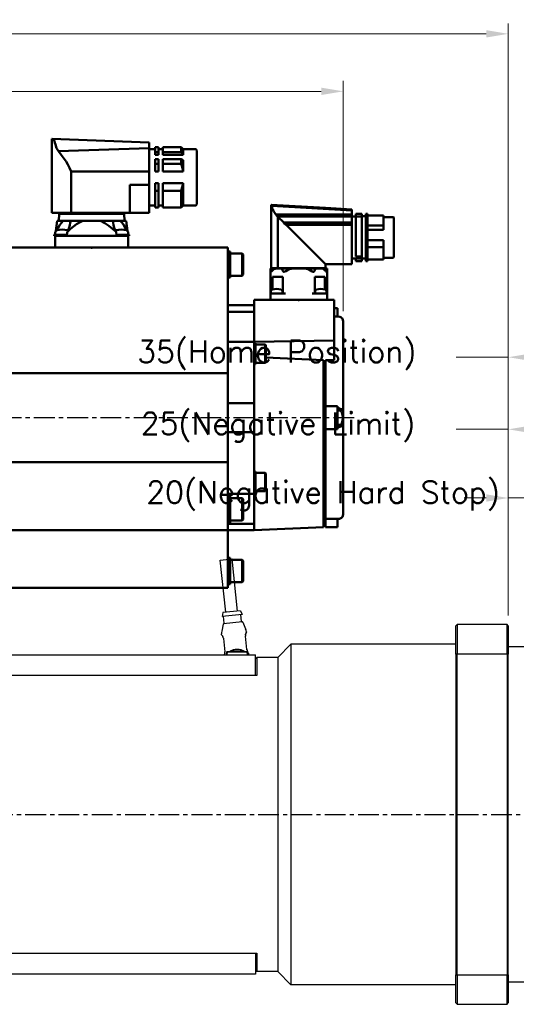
# Model space of a CAD drawing. Extents: x 15486 to 17171, y -1022 to 176.
# Tile 4 of 24: x 16108 to 16298, y -628 to -252. Entities that reach past the tile are written whole.
import ezdxf

# ---------------------------------------------------------------- set-up
doc = ezdxf.new("R2010")
doc.units = 0
doc.header["$LTSCALE"] = 25.4
doc.linetypes.add('CENTER', pattern=[2, 1.25, -0.25, 0.25, -0.25])
doc.layers.get('0').update_dxf_attribs({"linetype": 'CONTINUOUS'})
doc.layers.get('Defpoints').update_dxf_attribs({"linetype": 'CONTINUOUS'})
for name, color, linetype, lineweight in [('2d ConnectionPoints', 7, 'CONTINUOUS', 50), ('AM_0', 7, 'CONTINUOUS', 50), ('ATA-DIM', 252, 'CONTINUOUS', 25)]:
    doc.layers.add(name, color=color, linetype=linetype, lineweight=lineweight)
doc.layers.add('ATA-CENTER', color=133, linetype='CENTER')
doc.styles.get("Standard").update_dxf_attribs({"font": 'simplex.shx'})
doc.dimstyles.new('ata_A1', dxfattribs={"dimtxt": 4.2, "dimasz": 4.2, "dimexe": 2, "dimexo": 2, "dimgap": 2, "dimtad": 0, "dimtih": 1, "dimtoh": 1, "dimdec": 6, "dimdsep": 46, "dimtxsty": 'Standard', "dimcen": 0, "dimclrd": 252, "dimclre": 252, "dimclrt": 4, "dimadec": 6, "dimazin": 2, "dimtfac": 1, "dimtdec": 6, "dimtofl": 0, "dimtmove": 0, "dimatfit": 3, "dimfxl": 0, "dimtolj": 1, "dimtzin": 0, "dimlwd": 0, "dimlwe": 0, "dimarcsym": 0})

# ---------------------------------------------------------------- blocks, each defined once
blk = doc.blocks.new('2_BGC106N00001200000_0_in_MSMF504L1H9M_0')
at = {"layer": 'AM_0'}
for p, q in [((-195.87, 105.08), (-158.8, 106.5)), ((-158.8, 78.25), (-158.8, 106.5)), ((-214.07, 102.1), (-214.07, 81.5)), ((-208.87, 102.6), (-213.57, 102.6)), ((-208.12, 103.35), (-208.87, 102.6)), ((-208.87, 102.6), (-208.87, 100.42)), ((-201.12, 103.35), (-208.12, 103.35)), ((-208.12, 101.41), (-208.12, 103.35)), ((-201.12, 103.35), (-201.12, 100.42)), ((-199.52, 102.6), (-201.12, 102.6)), ((-198.27, 103.35), (-199.52, 103.35)), ((-199.52, 103.35), (-199.52, 100.42)), ((-198.27, 103.35), (-198.27, 100.42)), ((-195.87, 102.6), (-198.27, 102.6)), ((-195.87, 105.08), (-195.87, 78.25)), ((-195.87, 102.99), (-161.31, 101.76)), ((-208.87, 100.42), (-208.12, 101.41)), ((-208.87, 100.42), (-201.12, 100.42)), ((-208.12, 98.79), (-208.87, 98.3)), ((-208.87, 98.3), (-208.87, 94.03)), ((-208.12, 101.41), (-201.12, 101.41)), ((-208.12, 98.79), (-201.12, 98.79)), ((-208.12, 97.01), (-208.12, 98.79)), ((-201.12, 98.79), (-201.12, 94.03)), ((-198.27, 101.41), (-199.52, 101.41)), ((-198.27, 100.42), (-199.52, 100.42)), ((-199.52, 98.79), (-199.52, 94.03)), ((-198.27, 98.79), (-199.52, 98.79)), ((-198.27, 98.79), (-198.27, 94.03)), ((-208.87, 94.03), (-201.12, 94.03)), ((-208.12, 97.01), (-201.12, 97.01)), ((-198.27, 97.01), (-199.52, 97.01)), ((-198.27, 94.03), (-199.52, 94.03)), ((-195.87, 94.06), (-166.12, 94.06)), ((-166.12, 94.06), (-166.12, 78.25)), ((-208.87, 89.57), (-201.12, 89.57)), ((-208.87, 89.57), (-208.87, 81)), ((-208.12, 86.59), (-201.12, 86.59)), ((-208.12, 80.25), (-208.12, 86.59)), ((-201.12, 89.57), (-201.12, 80.25)), ((-199.52, 89.57), (-199.52, 80.25)), ((-198.27, 89.57), (-199.52, 89.57)), ((-198.27, 86.59), (-199.52, 86.59)), ((-198.27, 89.57), (-198.27, 80.25)), ((-188.5, 88.99), (-195.87, 88.94)), ((-188.5, 88.99), (-188.5, 78.25)), ((-213.57, 81), (-208.87, 81)), ((-208.87, 81), (-208.12, 80.25)), ((-208.12, 80.25), (-201.12, 80.25)), ((-201.12, 81), (-199.52, 81)), ((-199.52, 80.25), (-198.27, 80.25)), ((-198.27, 81), (-195.87, 81)), ((-195.87, 78.25), (-158.8, 78.25)), ((-186.45, 77.9), (-186.5, 75.2)), ((-186.45, 77.9), (-161.55, 77.9)), ((-186.05, 78.25), (-186.05, 77.9)), ((-161.95, 77.9), (-161.95, 78.25)), ((-161.5, 75.2), (-161.55, 77.9)), ((-187.2, 75.2), (-187.67, 71.34)), ((-160.8, 75.2), (-187.2, 75.2)), ((-182.15, 74.74), (-182.18, 75.2)), ((-165.82, 75.2), (-165.85, 74.75)), ((-160.33, 71.34), (-160.8, 75.2)), ((-188.28, 69.88), (-188.28, 69.5)), ((-183.47, 69.88), (-188.28, 69.88)), ((-159.72, 69.5), (-188.28, 69.5)), ((-187.95, 70.73), (-188.03, 69.88)), ((-187.9, 69.5), (-187.97, 65)), ((-159.72, 69.88), (-164.53, 69.88)), ((-160.1, 69.5), (-160.03, 65)), ((-159.97, 69.88), (-160.05, 70.73)), ((-159.72, 69.5), (-159.72, 69.88))]:
    blk.add_line(p, q, dxfattribs=at)
for points in [[(-161.31, 101.76), (-160.62, 102.97), (-160.13, 104.35), (-159.99, 104.98), (-159.84, 105.59), (-159.73, 105.85), (-159.6, 105.97), (-159.14, 106.28), (-158.89, 106.44), (-158.8, 106.5)], [(-166.12, 94.06), (-165.57, 95.44), (-164.88, 96.75), (-164.19, 97.86), (-163.47, 98.92), (-162.37, 100.41), (-161.31, 101.76)], [(-208.87, 94.03), (-208.64, 95.3), (-208.28, 96.56), (-208.12, 97.01)], [(-208.12, 86.59), (-208.58, 88.05), (-208.87, 89.57)], [(-184.87, 75.2), (-185.57, 74.4), (-186.22, 73.53), (-187.02, 72.27), (-187.44, 71.51)], [(-183.28, 71.02), (-180.54, 73.33), (-179.02, 74.36), (-177.39, 75.2)], [(-183.28, 71.02), (-183.02, 71.5), (-182.57, 72.58), (-182.27, 73.68), (-182.16, 74.45), (-182.15, 74.74)], [(-170.61, 75.2), (-169.37, 74.59), (-168.2, 73.86), (-165.96, 72.13), (-164.71, 71)], [(-165.85, 74.75), (-165.83, 74.4), (-165.7, 73.52), (-165.32, 72.28), (-164.71, 71)], [(-160.54, 71.48), (-160.55, 71.5), (-161.15, 72.57), (-161.87, 73.67), (-162.46, 74.45), (-163.12, 75.2)], [(-183.28, 71.02), (-183.5, 69.67), (-183.53, 69.5)], [(-164.46, 69.5), (-164.68, 70.81), (-164.71, 71)]]:
    blk.add_lwpolyline(points, dxfattribs=at)
for centre, radius, start, end in [((-213.57, 102.1), 0.5, 90, 180), ((-213.57, 81.5), 0.5, 180, 270), ((-186.95, 70.64), 1, 106.257, 175), ((-185.28, 64.88), 7, 73.743, 106.257), ((-183.6, 70.64), 1, 56.1274, 73.743), ((-164.4, 70.64), 1, 106.257, 122.3553), ((-162.72, 64.88), 7, 73.743, 106.257), ((-161.05, 70.64), 1, 5, 73.743)]:
    blk.add_arc(centre, radius, start, end, dxfattribs=at)
blk = doc.blocks.new('*D13693')
at = {"layer": 'ATA-DIM', "color": 252, "lineweight": 0}
for p, q in [((16294.86, -479.42), (16294.86, -430.57)), ((16314.86, -489.08), (16314.86, -430.57)), ((16286.46, -434.57), (16278.06, -434.57)), ((16294.86, -434.57), (16312.03, -434.57)), ((16323.26, -434.57), (16331.66, -434.57))]:
    blk.add_line(p, q, dxfattribs=at)
at = {"layer": 'ATA-DIM', "color": 252}
for points in [[(16286.46, -435.97), (16286.46, -433.17), (16294.86, -434.57)], [(16323.26, -433.17), (16323.26, -435.97), (16314.86, -434.57)]]:
    blk.add_solid(points, dxfattribs=at)
at = {"layer": 'Defpoints', "color": 0}
for p in [(16314.86, -434.57), (16294.86, -483.42), (16314.86, -493.08)]:
    blk.add_point(p, dxfattribs=at)
at = {"layer": 'ATA-DIM', "color": 4, "insert": (16156.67, -428.19), "char_height": 8.4, "attachment_point": 1}
blk.add_mtext('\\A1;20(Negative Hard Stop)', dxfattribs=at)
blk = doc.blocks.new('*D13692')
at = {"layer": 'ATA-DIM', "color": 252, "lineweight": 0}
for p, q in [((16294.86, -479.42), (16294.86, -404.35)), ((16319.86, -507.58), (16319.86, -404.35)), ((16294.86, -408.35), (16274.99, -408.35)), ((16303.26, -408.35), (16311.46, -408.35))]:
    blk.add_line(p, q, dxfattribs=at)
at = {"layer": 'ATA-DIM', "color": 252}
for points in [[(16303.26, -406.95), (16303.26, -409.75), (16294.86, -408.35)], [(16311.46, -409.75), (16311.46, -406.95), (16319.86, -408.35)]]:
    blk.add_solid(points, dxfattribs=at)
at = {"layer": 'Defpoints', "color": 0}
for p in [(16319.86, -408.35), (16294.86, -483.42), (16319.86, -511.58)]:
    blk.add_point(p, dxfattribs=at)
at = {"layer": 'ATA-DIM', "color": 4, "insert": (16154.57, -401.96), "char_height": 8.4, "attachment_point": 1}
blk.add_mtext('\\A1;25(Negative Limit)', dxfattribs=at)
blk = doc.blocks.new('*D13691')
at = {"layer": 'ATA-DIM', "color": 252, "lineweight": 0}
for p, q in [((16294.86, -479.42), (16294.86, -376.82)), ((16329.86, -507.58), (16329.86, -376.82)), ((16294.86, -380.82), (16274.99, -380.82)), ((16303.26, -380.82), (16321.46, -380.82))]:
    blk.add_line(p, q, dxfattribs=at)
at = {"layer": 'ATA-DIM', "color": 252}
for points in [[(16303.26, -379.42), (16303.26, -382.22), (16294.86, -380.82)], [(16321.46, -382.22), (16321.46, -379.42), (16329.86, -380.82)]]:
    blk.add_solid(points, dxfattribs=at)
at = {"layer": 'Defpoints', "color": 0}
for p in [(16329.86, -380.82), (16294.86, -483.42), (16329.86, -511.58)]:
    blk.add_point(p, dxfattribs=at)
at = {"layer": 'ATA-DIM', "color": 4, "insert": (16153.22, -374.44), "char_height": 8.4, "attachment_point": 1}
blk.add_mtext('\\A1;35(Home Position)', dxfattribs=at)
blk = doc.blocks.new('1_AGC047N0000150A000_EC_0_in_MSMF504L1H9M_0')
at = {"layer": 'AM_0'}
for p, q in [((-273.25, 79.14), (-242.73, 80.94)), ((-263.25, 80.1), (-273.25, 79.49)), ((-273.25, 79.5), (-273.25, 58.6)), ((-263.25, 80.1), (-242.5, 81.35)), ((-242.5, 81.35), (-242.5, 57.1)), ((-289.25, 76.42), (-289.25, 61.28)), ((-285.35, 76.62), (-289.05, 76.62)), ((-285.35, 77.25), (-285.35, 71.72)), ((-279.25, 77.25), (-285.35, 77.25)), ((-278.65, 77.85), (-279.25, 77.85)), ((-279.25, 77.85), (-279.25, 59.85)), ((-278.65, 76.9), (-279.25, 76.9)), ((-278.65, 77.85), (-278.65, 59.85)), ((-277.15, 76.95), (-278.65, 76.95)), ((-274.75, 77.85), (-277.15, 77.85)), ((-277.15, 77.85), (-277.15, 59.85)), ((-274.75, 76.9), (-277.15, 76.9)), ((-274.75, 77.85), (-274.75, 61.52)), ((-273.25, 76.85), (-274.75, 76.85)), ((-273.25, 77.6), (-244.32, 77.6)), ((-273.25, 76.8), (-245.04, 76.8)), ((-245.08, 76.77), (-247.28, 74.57)), ((-245.08, 76.77), (-245.04, 76.8)), ((-245.08, 76.77), (-245.08, 57.1)), ((-285.35, 73.38), (-279.25, 73.38)), ((-285.35, 71.72), (-279.25, 71.72)), ((-273.25, 74.57), (-247.28, 74.57)), ((-273.25, 73.68), (-248.17, 73.68)), ((-248.17, 73.68), (-263.25, 58.6)), ((-285.35, 67.77), (-285.35, 60.45)), ((-285.35, 67.77), (-279.25, 67.77)), ((-285.35, 65.08), (-279.25, 65.08)), ((-289.05, 61.08), (-285.35, 61.08)), ((-285.35, 60.45), (-279.25, 60.45)), ((-278.65, 61.52), (-279.25, 61.52)), ((-278.65, 61.2), (-279.25, 61.2)), ((-278.65, 60.75), (-277.15, 60.75)), ((-274.75, 61.52), (-277.15, 61.52)), ((-274.75, 60.96), (-277.15, 60.96)), ((-274.75, 60.96), (-274.75, 59.85)), ((-274.75, 60.85), (-273.25, 60.85)), ((-278.65, 59.93), (-279.25, 59.93)), ((-279.25, 59.85), (-278.65, 59.85)), ((-274.75, 59.93), (-277.15, 59.93)), ((-277.15, 59.85), (-274.75, 59.85)), ((-273.25, 58.6), (-263.25, 58.6)), ((-263.8, 56.99), (-263.8, 45)), ((-263.65, 57), (-242.35, 57)), ((-263.25, 58.6), (-263.25, 57.1)), ((-263.25, 57.1), (-242.5, 57.1)), ((-262.6, 56.57), (-263.19, 56.05)), ((-262.85, 57.1), (-262.85, 57)), ((-259.02, 56.05), (-259.27, 56.57)), ((-256.86, 56.57), (-258.1, 55.89)), ((-246.73, 56.57), (-246.98, 56.05)), ((-242.81, 56.05), (-243.4, 56.57)), ((-243.15, 57), (-243.15, 57.1)), ((-242.2, 56.57), (-242.2, 45)), ((-262.94, 49), (-262.94, 53.8)), ((-262.94, 53.8), (-259.12, 53.8)), ((-259.12, 53.8), (-259.12, 47.5)), ((-246.88, 47.5), (-246.88, 53.8)), ((-246.88, 53.8), (-243.06, 53.8)), ((-243.06, 53.8), (-243.06, 49)), ((-263.8, 47.5), (-258.1, 47.5)), ((-263.58, 48.28), (-263.65, 47.5)), ((-259.15, 47.5), (-259.22, 48.28)), ((-247.9, 47.5), (-242.2, 47.5)), ((-246.78, 48.28), (-246.85, 47.5)), ((-242.35, 47.5), (-242.42, 48.28))]:
    blk.add_line(p, q, dxfattribs=at)
for points in [[(-244.32, 77.6), (-244.03, 77.97), (-243.76, 78.35), (-243.5, 78.76), (-243.26, 79.2)], [(-242.73, 80.94), (-242.81, 80.48), (-242.92, 80.04), (-243.07, 79.61), (-243.26, 79.2)], [(-242.73, 80.94), (-242.7, 81.08), (-242.65, 81.19), (-242.6, 81.26), (-242.58, 81.27)], [(-242.5, 81.31), (-242.51, 81.3), (-242.52, 81.29), (-242.55, 81.28), (-242.58, 81.27)], [(-245.04, 76.8), (-244.93, 76.86), (-244.83, 76.94), (-244.72, 77.02), (-244.63, 77.11), (-244.54, 77.21), (-244.47, 77.32), (-244.4, 77.43), (-244.34, 77.56), (-244.32, 77.6)], [(-247.28, 74.57), (-247.49, 74.18), (-247.9, 73.82), (-248.17, 73.68)], [(-262.6, 56.57), (-262.19, 56.82), (-261.38, 56.99), (-261.12, 57)], [(-259.89, 57), (-259.54, 56.9), (-259.32, 56.67), (-259.27, 56.57)], [(-256.86, 56.57), (-256, 56.83), (-254.5, 56.98), (-253, 56.99), (-251, 56.94), (-250.26, 56.87), (-249.53, 56.72), (-249.14, 56.57)], [(-247.9, 55.89), (-248.1, 56.02), (-249.14, 56.57)], [(-246.73, 56.57), (-246.56, 56.82), (-246.22, 56.99), (-246.11, 57)], [(-244.88, 57), (-244.05, 56.9), (-243.52, 56.67), (-243.4, 56.57)], [(-242.2, 56.57), (-242.2, 56.83), (-242.2, 56.98), (-242.2, 56.99), (-242.2, 56.99)], [(-263.19, 56.05), (-263.41, 55.87), (-263.58, 55.77), (-263.69, 55.75), (-263.76, 55.78), (-263.8, 55.85), (-263.8, 55.89)], [(-258.1, 55.89), (-258.31, 55.79), (-258.54, 55.75), (-258.72, 55.77), (-258.86, 55.84), (-259.01, 56.02), (-259.02, 56.05)], [(-246.98, 56.05), (-247.11, 55.87), (-247.27, 55.77), (-247.44, 55.75), (-247.64, 55.78), (-247.83, 55.85), (-247.9, 55.89)], [(-242.2, 55.89), (-242.22, 55.79), (-242.3, 55.75), (-242.42, 55.77), (-242.55, 55.84), (-242.78, 56.02), (-242.81, 56.05)]]:
    blk.add_lwpolyline(points, dxfattribs=at)
for centre, radius, start, end in [((-289.05, 76.42), 0.2, 90, 180), ((-289.05, 61.28), 0.2, 180, 270), ((-263.65, 56), 1, 90, 98.6538), ((-242.35, 56), 1, 81.3332, 90), ((-262.78, 48.21), 0.8, 105.4427, 175), ((-261.4, 43.2), 6, 74.5573, 105.4427), ((-260.02, 48.21), 0.8, 5, 74.5573), ((-245.98, 48.21), 0.8, 105.4427, 175), ((-244.6, 43.2), 6, 74.5573, 105.4427), ((-243.22, 48.21), 0.8, 5, 74.5573)]:
    blk.add_arc(centre, radius, start, end, dxfattribs=at)
blk = doc.blocks.new('*D13707')
at = {"layer": 'ATA-DIM', "color": 252, "lineweight": 0}
for p, q in [((15738.86, -328.92), (15738.86, -275.28)), ((16231.86, -363.22), (16231.86, -275.28)), ((15747.26, -279.28), (15970.56, -279.28)), ((16223.46, -279.28), (16000.15, -279.28))]:
    blk.add_line(p, q, dxfattribs=at)
at = {"layer": 'ATA-DIM', "color": 252}
for points in [[(15747.26, -277.88), (15747.26, -280.68), (15738.86, -279.28)], [(16223.46, -280.68), (16223.46, -277.88), (16231.86, -279.28)]]:
    blk.add_solid(points, dxfattribs=at)
at = {"layer": 'Defpoints', "color": 0}
for p in [(15738.86, -279.28), (15738.86, -332.92), (16231.86, -367.22)]:
    blk.add_point(p, dxfattribs=at)
at = {"layer": 'ATA-DIM', "color": 4, "insert": (15985.36, -279.28), "char_height": 8.4, "attachment_point": 5}
blk.add_mtext('\\A1;493', dxfattribs=at)
blk = doc.blocks.new('*D13706')
at = {"layer": 'ATA-DIM', "color": 252, "lineweight": 0}
for p, q in [((15738.86, -328.92), (15738.86, -253.32)), ((16294.86, -479.42), (16294.86, -253.32)), ((15747.26, -257.32), (15975.94, -257.32)), ((16286.46, -257.32), (16057.77, -257.32))]:
    blk.add_line(p, q, dxfattribs=at)
at = {"layer": 'ATA-DIM', "color": 252}
for points in [[(15747.26, -255.92), (15747.26, -258.72), (15738.86, -257.32)], [(16286.46, -258.72), (16286.46, -255.92), (16294.86, -257.32)]]:
    blk.add_solid(points, dxfattribs=at)
at = {"layer": 'Defpoints', "color": 0}
for p in [(16294.86, -257.32), (15738.86, -332.92), (16294.86, -483.42)]:
    blk.add_point(p, dxfattribs=at)
at = {"layer": 'ATA-DIM', "color": 4, "insert": (16016.86, -257.32), "char_height": 8.4, "attachment_point": 5}
blk.add_mtext('\\A1;556(T+356)', dxfattribs=at)

msp = doc.modelspace()

# ---------------------------------------------------------------- linework, layer by layer
for p, q in [((16184.9253787, -458.3336472), (16189.3999394, -457.8558328)), ((16187.0489985, -478.2205836), (16184.9253787, -458.3336472)), ((16191.5235591, -477.7427692), (16189.3999394, -457.8558328)), ((16185.9552169, -478.3373827), (16185.617315, -479.8819934)), ((16193.2737855, -479.0643998), (16185.617315, -479.8819934)), ((16192.6173406, -477.6259701), (16185.9552169, -478.3373827)), ((16186.390559, -482.4142047), (16186.1144884, -479.8289029)), ((16192.6173406, -477.6259701), (16193.2737855, -479.0643998)), ((16193.0526827, -481.7027921), (16192.7766121, -479.1174903)), ((16186.0334794, -482.7919008), (16185.4597841, -485.4746332)), ((16193.2778928, -481.8798801), (16186.2078213, -482.6348553)), ((16193.4814654, -481.9965702), (16194.6087143, -484.4976678)), ((16274.856808, -483.4214394), (16275.356808, -482.9214394)), ((16274.856808, -494.2148221), (16274.856808, -483.4214394)), ((16294.356808, -482.9214394), (16275.356808, -482.9214394)), ((16275.356808, -482.9214394), (16275.356808, -494.0312936)), ((16294.356808, -494.0312936), (16294.356808, -482.9214394)), ((16294.856808, -483.4214394), (16294.356808, -482.9214394)), ((16294.856808, -483.4214394), (16294.856808, -494.2148221)), ((16185.4457071, -486.7510409), (16185.410414, -486.420534)), ((16186.1093313, -488.2567024), (16186.6530196, -493.3481479)), ((16195.1049676, -492.4456095), (16194.5612793, -487.3541641)), ((16194.8920019, -485.7423215), (16194.8567088, -485.4118146)), ((16206.856808, -495.4214394), (16211.856808, -490.4214394)), ((16211.856808, -490.4214394), (16211.856808, -620.4214394)), ((16274.856808, -490.4214394), (16211.856808, -490.4214394)), ((16304.356808, -491.4214394), (16294.856808, -491.4214394)), ((15928.356808, -494.4214394), (16198.356808, -494.4214394)), ((16187.356808, -493.4214394), (16187.356808, -493.8214394)), ((16187.456808, -493.8214394), (16187.356808, -493.8214394)), ((16187.356808, -493.8214394), (16187.356808, -494.4214394)), ((16188.056808, -493.3214394), (16187.456808, -493.3214394)), ((16187.456808, -493.8214394), (16187.556808, -493.8214394)), ((16187.546808, -494.1831453), (16187.556808, -494.1831453)), ((16187.546808, -494.236549), (16187.546808, -494.1831453)), ((16187.546808, -494.236549), (16187.556808, -494.236549)), ((16187.546808, -494.3016831), (16187.546808, -494.236549)), ((16187.546808, -494.3016831), (16187.556808, -494.3016831)), ((16187.546808, -494.3214394), (16187.546808, -494.3016831)), ((16187.546808, -494.3214394), (16187.546808, -494.4214394)), ((16187.556808, -494.3214394), (16187.546808, -494.3214394)), ((16187.556808, -494.4214394), (16187.556808, -493.8214394)), ((16187.566808, -494.4214394), (16187.566808, -493.8314394)), ((16194.656808, -493.3214394), (16188.056808, -493.3214394)), ((16188.066808, -493.3314394), (16194.646808, -493.3314394)), ((16195.256808, -493.3214394), (16194.656808, -493.3214394)), ((16195.146808, -493.8314394), (16195.146808, -494.4214394)), ((16195.156808, -493.8214394), (16195.156808, -494.4214394)), ((16195.256808, -493.8214394), (16195.156808, -493.8214394)), ((16195.256808, -493.8214394), (16195.356808, -493.8214394)), ((16195.356808, -493.8214394), (16195.356808, -493.4214394)), ((16195.356808, -494.4214394), (16195.356808, -493.8214394)), ((16195.8187985, -494.4214394), (16195.7683775, -493.9492641)), ((16198.356808, -502.4214394), (16198.356808, -494.4214394)), ((16198.356808, -495.9214394), (16198.856808, -495.4214394)), ((16198.856808, -495.4214394), (16198.856808, -502.4214394)), ((16206.856808, -495.4214394), (16198.856808, -495.4214394)), ((16206.856808, -495.4214394), (16206.856808, -615.4214394)), ((16274.856808, -494.2148221), (16274.856808, -616.6280567)), ((16275.356808, -616.8115852), (16275.356808, -494.0312936)), ((16275.356808, -494.0312936), (16294.356808, -494.0312936)), ((16294.356808, -494.0312936), (16294.356808, -616.8115852)), ((16294.856808, -616.6280567), (16294.856808, -494.2148221)), ((16198.356808, -502.4214394), (15928.356808, -502.4214394)), ((16198.856808, -502.4214394), (16198.356808, -502.4214394)), ((15928.356808, -608.4214394), (16198.356808, -608.4214394)), ((16198.356808, -608.4214394), (16198.356808, -616.4214394)), ((16198.356808, -608.4214394), (16198.856808, -608.4214394)), ((16198.856808, -608.4214394), (16198.856808, -615.4214394)), ((16198.356808, -616.4214394), (15928.356808, -616.4214394)), ((16198.356808, -614.9214394), (16198.856808, -615.4214394)), ((16206.856808, -615.4214394), (16198.856808, -615.4214394)), ((16206.856808, -615.4214394), (16211.856808, -620.4214394)), ((16274.856808, -627.4214394), (16274.856808, -616.6280567)), ((16294.856808, -616.6280567), (16294.856808, -627.4214394)), ((16294.356808, -616.8115852), (16275.356808, -616.8115852)), ((16275.356808, -616.8115852), (16275.356808, -627.9214394)), ((16294.356808, -627.9214394), (16294.356808, -616.8115852)), ((16304.356808, -619.4214394), (16294.856808, -619.4214394)), ((16274.856808, -620.4214394), (16211.856808, -620.4214394)), ((16274.856808, -627.4214394), (16275.356808, -627.9214394)), ((16294.356808, -627.9214394), (16294.856808, -627.4214394)), ((16275.356808, -627.9214394), (16294.356808, -627.9214394))]:
    msp.add_line(p, q)
for centre, radius, start, end in [((16186.2290575, -482.8337247), 0.2, 96.095212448, 167.929255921), ((16186.1916896, -482.4354409), 0.2, 276.095212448, 6.095212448), ((16193.251552, -481.6815559), 0.2, 186.095212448, 276.095212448), ((16193.299129, -482.0787495), 0.2, 24.261168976, 96.095212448), ((16191.8736684, -485.7303576), 3, 6.095212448, 24.261168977), ((16188.3934545, -486.101991), 3, 167.929255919, 186.095212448), ((16191.356808, -497.3714394), 5, 54.095931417, 125.904068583), ((16191.356808, -497.3714394), 5, 143.130102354, 143.842991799), ((16187.456808, -493.4214394), 0.1, 90, 180), ((16188.056808, -493.8214394), 0.5, 90, 180), ((16188.066808, -493.8314394), 0.5, 90, 180), ((16191.356808, -497.3714394), 4.7, 59.508238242, 120.491761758), ((16191.356808, -497.3714394), 4.1, 81.042783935, 98.957216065), ((16194.646808, -493.8314394), 0.5, 0, 90), ((16194.656808, -493.8214394), 0.5, 0, 90), ((16195.256808, -493.4214394), 0.1, 0, 90), ((16191.356808, -497.3714394), 5, 36.157008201, 36.869897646)]:
    msp.add_arc(centre, radius, start, end)
for points in [[(16185.4448608, -486.7511304), (16185.4448451, -486.7511767), (16185.4448412, -486.7512359), (16185.444849, -486.7513082)], [(16185.7262146, -487.1730632), (16185.7736094, -487.2463067), (16185.825451, -487.3338755), (16185.8756527, -487.4379836)], [(16185.9183876, -487.533326), (16185.8943323, -487.4778324), (16185.8698864, -487.4259368), (16185.8457264, -487.3781469)], [(16185.9183876, -487.533326), (16185.8942218, -487.4775775), (16185.8699269, -487.4260257), (16185.8458642, -487.3784128)], [(16186.0932136, -488.1363636), (16186.0996094, -488.1762118), (16186.1050259, -488.2163832), (16186.1093313, -488.2567024)], [(16194.5823782, -486.6752175), (16194.5548716, -486.8432718), (16194.5410914, -487.0369104), (16194.5516226, -487.2331353)], [(16194.731873, -486.1412138), (16194.7822704, -486.017856), (16194.8282825, -485.9392385), (16194.8512023, -485.8972877)], [(16194.8928481, -485.7422303), (16194.8928731, -485.7422723), (16194.8928895, -485.7423293), (16194.8928972, -485.7424016)], [(16195.1208734, -492.564984), (16195.1145817, -492.525463), (16195.1092396, -492.485616), (16195.1049676, -492.4456095)], [(16195.5021675, -493.5500796), (16195.4394429, -493.4552812), (16195.3671731, -493.3347453), (16195.3011973, -493.1839108)], [(16195.7679951, -493.9493049), (16195.7680136, -493.9492569), (16195.7680127, -493.9491856), (16195.7679921, -493.9490912)], [(16274.856808, -494.2148221), (16275.0234585, -494.1535602), (16275.190126, -494.0923839), (16275.356808, -494.0312936)], [(16294.356808, -494.0312936), (16294.52349, -494.0923839), (16294.6901575, -494.1535602), (16294.856808, -494.2148221)], [(16274.856808, -616.6280567), (16275.0234585, -616.6893186), (16275.190126, -616.7504948), (16275.356808, -616.8115852)], [(16294.856808, -616.6280567), (16294.6901575, -616.6893186), (16294.52349, -616.7504948), (16294.356808, -616.8115852)]]:
    msp.add_open_spline(points, degree=3)
for points, knots in [([(16185.5183096, -486.8938975), (16185.5081733, -486.8821711), (16185.4995068, -486.871821), (16185.4874808, -486.8561893), (16185.4837241, -486.8513319), (16185.4745373, -486.8372128), (16185.4702931, -486.8306285), (16185.4611378, -486.8120064), (16185.4570192, -486.8024905), (16185.44956, -486.7795242), (16185.4463839, -486.7655428), (16185.444849, -486.7513082)], [0, 0, 0, 0, 0.022971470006, 0.022971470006, 0.034367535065, 0.034367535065, 0.040556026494, 0.040556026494, 0.044492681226, 0.044492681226, 0.048992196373, 0.048992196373, 0.048992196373, 0.048992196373]), ([(16185.5183096, -486.8938975), (16185.516984, -486.8923639), (16185.483994, -486.8540074), (16185.4885725, -486.8525463), (16185.5216517, -486.8913477)], [0.42248596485, 0.42248596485, 0.42248596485, 0.42248596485, 0.42857142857, 0.58042167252, 0.58042167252, 0.58042167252, 0.58042167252]), ([(16185.7262146, -487.1730632), (16185.6557237, -487.0641273), (16185.595236, -486.9834174), (16185.5420297, -486.9157461), (16185.5302294, -486.9014093), (16185.5216517, -486.8913477)], [0, 0, 0, 0, 0.070625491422, 0.070625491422, 0.096970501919, 0.096970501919, 0.096970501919, 0.096970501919]), ([(16186.0932136, -488.1363636), (16186.0750934, -488.0234668), (16186.0488984, -487.9125633), (16185.9864753, -487.7024258), (16185.949062, -487.6016276), (16185.8989879, -487.4874584), (16185.8873406, -487.4622219), (16185.8756527, -487.4379836)], [0, 0, 0, 0, 0.034494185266, 0.034494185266, 0.070853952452, 0.070853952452, 0.081689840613, 0.081689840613, 0.081689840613, 0.081689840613]), ([(16194.5508313, -486.949361), (16194.5445016, -487.0640231), (16194.5461327, -487.1869832), (16194.5581623, -487.3236218), (16194.5596496, -487.3389023), (16194.5612793, -487.3541641)], [0, 0, 0, 0, 0.036577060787, 0.036577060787, 0.041181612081, 0.041181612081, 0.041181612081, 0.041181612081]), ([(16194.5823881, -486.6751604), (16194.5711927, -486.7435512), (16194.5622232, -486.8165683), (16194.5477757, -487.0003834), (16194.5453705, -487.116641), (16194.5516226, -487.2331353)], [0.021823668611, 0.021823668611, 0.021823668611, 0.021823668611, 0.046355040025, 0.046355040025, 0.081549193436, 0.081549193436, 0.081549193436, 0.081549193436]), ([(16194.5508313, -486.949361), (16194.5538448, -486.894772), (16194.5641035, -486.7805764), (16194.5829512, -486.6688707), (16194.5943029, -486.6111314), (16194.5951683, -486.6067789)], [0.075641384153, 0.075641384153, 0.075641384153, 0.075641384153, 0.107142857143, 0.142857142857, 0.145784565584, 0.145784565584, 0.145784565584, 0.145784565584]), ([(16194.731873, -486.1412138), (16194.7121656, -486.1894515), (16194.6913458, -486.2456217), (16194.6441262, -486.3941936), (16194.6175681, -486.4941188), (16194.5951683, -486.6067789)], [0, 0, 0, 0, 0.032685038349, 0.032685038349, 0.075239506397, 0.075239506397, 0.075239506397, 0.075239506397]), ([(16194.7983064, -485.9956541), (16194.7868167, -486.0206881), (16194.774022, -486.0495286), (16194.7436566, -486.1209093), (16194.7254506, -486.1650996), (16194.7069344, -486.2140601)], [0.044628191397, 0.044628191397, 0.044628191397, 0.044628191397, 0.068505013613, 0.068505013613, 0.09699652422, 0.09699652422, 0.09699652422, 0.09699652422]), ([(16194.7978731, -485.9965082), (16194.7817898, -486.0315888), (16194.752929, -486.0975222), (16194.7192826, -486.181409), (16194.7069344, -486.2140601)], [0.65581319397, 0.65581319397, 0.65581319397, 0.65581319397, 0.714285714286, 0.747278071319, 0.747278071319, 0.747278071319, 0.747278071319]), ([(16194.8928972, -485.7424016), (16194.8938383, -485.7513022), (16194.8941498, -485.7601894), (16194.8937072, -485.7764847), (16194.8930436, -485.7840196), (16194.8906393, -485.8015562), (16194.8885079, -485.8107855), (16194.8850466, -485.8234203), (16194.8835997, -485.8278532), (16194.8804403, -485.8369729), (16194.8788836, -485.8408881), (16194.8743055, -485.8520169), (16194.8718059, -485.8573015), (16194.8639414, -485.8735618), (16194.8580085, -485.8848301), (16194.8512023, -485.8972877)], [0, 0, 0, 0, 0.002812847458, 0.002812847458, 0.005364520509, 0.005364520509, 0.009288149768, 0.009288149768, 0.012472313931, 0.012472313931, 0.017212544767, 0.017212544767, 0.027993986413, 0.027993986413, 0.04903223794, 0.04903223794, 0.04903223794, 0.04903223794]), ([(16195.1049676, -492.4456095), (16195.1324916, -492.7033618), (16195.2304745, -493.0373212), (16195.3466909, -493.2823866), (16195.3755317, -493.3378394)], [0, 0, 0, 0, 0.14285714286, 0.18990323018, 0.18990323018, 0.18990323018, 0.18990323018]), ([(16195.1049676, -492.4456095), (16195.1162821, -492.5515665), (16195.1356833, -492.6576325), (16195.1856687, -492.8635674), (16195.2173718, -492.9650321), (16195.2905042, -493.162485), (16195.3334866, -493.2570011), (16195.3755572, -493.3378875)], [0, 0, 0, 0, 0.03196783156, 0.03196783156, 0.06597153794, 0.06597153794, 0.10501495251, 0.10501495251, 0.10501495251, 0.10501495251]), ([(16186.5338669, -494.4214394), (16186.5368433, -494.4124776), (16186.5398177, -494.403343), (16186.5697062, -494.3096061), (16186.5965044, -494.2090895), (16186.6190743, -494.0956341)], [0.028080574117, 0.028080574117, 0.028080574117, 0.028080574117, 0.032805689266, 0.032805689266, 0.075664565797, 0.075664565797, 0.075664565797, 0.075664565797]), ([(16186.6633082, -493.7494426), (16186.6603387, -493.8050723), (16186.6555905, -493.859601), (16186.6492187, -493.9125107), (16186.642133, -493.9713488), (16186.6331332, -494.0282317), (16186.6229092, -494.0818516), (16186.6220145, -494.0865441), (16186.6211131, -494.0912121), (16186.6202052, -494.0958554)], [0.075027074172, 0.075027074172, 0.075027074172, 0.075027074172, 0.107142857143, 0.107142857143, 0.107142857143, 0.142857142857, 0.142857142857, 0.142857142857, 0.145982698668, 0.145982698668, 0.145982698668, 0.145982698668]), ([(16186.6360425, -494.0026088), (16186.6460571, -493.9369034), (16186.6539932, -493.8672074), (16186.6667075, -493.6915343), (16186.6686156, -493.5807448), (16186.6626919, -493.469683)], [0.020990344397, 0.020990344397, 0.020990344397, 0.020990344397, 0.044178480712, 0.044178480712, 0.077732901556, 0.077732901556, 0.077732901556, 0.077732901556]), ([(16186.663644, -493.749485), (16186.6698231, -493.6347106), (16186.6680212, -493.511703), (16186.6559022, -493.3762907), (16186.6545214, -493.3622114), (16186.6530196, -493.3481479)], [0, 0, 0, 0, 0.036569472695, 0.036569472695, 0.040812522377, 0.040812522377, 0.040812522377, 0.040812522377]), ([(16195.1208734, -492.564984), (16195.1388682, -492.6780179), (16195.1648704, -492.7890976), (16195.2265232, -492.9976801), (16195.2631708, -493.0969741), (16195.3011973, -493.1839108)], [0, 0, 0, 0, 0.034526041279, 0.034526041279, 0.070302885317, 0.070302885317, 0.070302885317, 0.070302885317]), ([(16195.5021675, -493.5500796), (16195.5738371, -493.6583969), (16195.6327409, -493.7364609), (16195.6793297, -493.7950839), (16195.6884381, -493.806087), (16195.6950088, -493.8137665)], [0, 0, 0, 0, 0.072611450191, 0.072611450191, 0.095568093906, 0.095568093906, 0.095568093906, 0.095568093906]), ([(16195.6788556, -493.7871537), (16195.6870733, -493.7968545), (16195.7277003, -493.8446128), (16195.7243611, -493.8480719), (16195.6950088, -493.8137665)], [0.39799953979, 0.39799953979, 0.39799953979, 0.39799953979, 0.42857142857, 0.57544528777, 0.57544528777, 0.57544528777, 0.57544528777]), ([(16195.6788556, -493.7871537), (16195.6932992, -493.8042042), (16195.7059119, -493.8190122), (16195.7217552, -493.8393267), (16195.7262982, -493.8452327), (16195.7356838, -493.8592287), (16195.7394491, -493.8647973), (16195.7467492, -493.8786147), (16195.7485829, -493.8822654), (16195.7532073, -493.8923959), (16195.7561426, -493.8995696), (16195.7628363, -493.9198401), (16195.7662089, -493.9342701), (16195.767797, -493.9490461)], [0, 0, 0, 0, 0.029962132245, 0.029962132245, 0.044782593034, 0.044782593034, 0.052433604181, 0.052433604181, 0.054683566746, 0.054683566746, 0.05779365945, 0.05779365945, 0.062521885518, 0.062521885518, 0.062521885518, 0.062521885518])]:
    msp.add_open_spline(points, degree=3, knots=knots)
at = {"layer": '2d ConnectionPoints'}
for p in [(16135.8569175, -338.9214394), (16135.8569175, -338.9214394), (16214.8569175, -358.9214394)]:
    msp.add_point(p, dxfattribs=at)
at = {"layer": 'AM_0'}
for p, q in [((15961.8569175, -338.9214394), (16187.8569175, -338.9214394)), ((16187.8569175, -338.9214394), (16187.8569175, -468.9214394)), ((16187.8569175, -340.4214394), (16188.6569175, -340.4214394)), ((16188.6569175, -340.4214394), (16188.6569175, -350.4214394)), ((16188.6569175, -341.1714394), (16193.2569175, -341.1714394)), ((16193.2569175, -341.1714394), (16193.2569175, -349.6714394)), ((16193.2569175, -341.1714394), (16193.6569175, -341.5714394)), ((16193.6569175, -341.5714394), (16193.6569175, -349.2714394)), ((16193.2569175, -349.6714394), (16188.6569175, -349.6714394)), ((16193.6569175, -349.2714394), (16193.2569175, -349.6714394)), ((16188.6569175, -350.4214394), (16187.8569175, -350.4214394)), ((16197.8569175, -360.9214394), (16187.8569175, -360.9214394)), ((16197.8569175, -358.9214394), (16228.3569175, -358.9214394)), ((16197.8569175, -358.9214394), (16197.8569175, -446.9214394)), ((16228.3569175, -358.9214394), (16228.3569175, -381.8914031)), ((16197.8569175, -363.4214394), (16187.8569175, -363.4214394)), ((16229.6569175, -362.0714394), (16228.3569175, -362.0714394)), ((16229.6569175, -362.0714394), (16229.6569175, -365.321407)), ((16228.3569175, -365.321407), (16229.6569175, -365.321407)), ((16229.6569175, -365.255224), (16229.947858, -365.255224)), ((16231.8569175, -367.2150367), (16231.8569175, -440.6278421)), ((16197.8569175, -374.9214394), (16187.8569175, -374.9214394)), ((16228.3569175, -374.4214394), (16197.8569175, -374.9714394)), ((16197.8569175, -375.4214394), (16198.3569175, -375.4214394)), ((16198.3569175, -375.4214394), (16198.3569175, -383.4214394)), ((16198.3569175, -375.9214394), (16202.0069175, -375.9214394)), ((16202.0069175, -375.9214394), (16202.0069175, -382.9214394)), ((16202.0069175, -375.9214394), (16202.3569175, -376.2714394)), ((16202.3569175, -376.2714394), (16202.3569175, -382.5714394)), ((16198.3569175, -383.4214394), (16197.8569175, -383.4214394)), ((16202.0069175, -382.9214394), (16198.3569175, -382.9214394)), ((16202.3569175, -382.5714394), (16202.0069175, -382.9214394)), ((16224.3569175, -381.8930818), (16202.3569346, -380.9548447)), ((16224.3569175, -381.8902793), (16224.3569175, -445.7714394)), ((16225.0569175, -382.7856285), (16224.3569175, -382.7856285)), ((16225.0569175, -381.8914031), (16228.3569175, -381.8914031)), ((16225.0569175, -381.8914031), (16225.0569175, -445.7714394)), ((16187.8569175, -386.9214394), (15978.8569175, -386.9214394)), ((16197.8569832, -398.4214394), (16187.8569175, -398.4214394)), ((16225.0569175, -399.6214394), (16224.3569175, -399.6214394)), ((16229.6569175, -399.5214394), (16225.0569175, -399.5214394)), ((16229.6569175, -399.5214394), (16229.6569175, -408.3214394)), ((16231.8569175, -400.6714394), (16229.6569175, -400.6714394)), ((16229.6569175, -401.1714394), (16230.3960377, -401.1714394)), ((16197.8569175, -409.4214394), (16187.8569175, -409.4214394)), ((16225.0569175, -408.2214394), (16224.3569175, -408.2214394)), ((16229.6569175, -408.3214394), (16225.0569175, -408.3214394)), ((16230.3960377, -406.6714394), (16229.6569175, -406.6714394)), ((16231.8569175, -407.1714394), (16229.6569175, -407.1714394)), ((16187.8569175, -420.9214394), (15978.8569175, -420.9214394)), ((16197.8569175, -424.4214394), (16198.3569175, -424.4214394)), ((16198.3569175, -424.4214394), (16198.3569175, -432.4214394)), ((16198.3569175, -424.9214394), (16202.0069175, -424.9214394)), ((16202.0069175, -424.9214394), (16202.0069175, -431.9214394)), ((16202.0069175, -424.9214394), (16202.3569175, -425.2714394)), ((16202.3569175, -425.2714394), (16202.3569175, -431.5714394)), ((16202.0069175, -431.9214394), (16198.3569175, -431.9214394)), ((16202.3569175, -431.5714394), (16202.0069175, -431.9214394)), ((16197.8569175, -432.9214394), (16187.8569175, -432.9214394)), ((16187.8569175, -433.9214394), (16188.6569175, -433.9214394)), ((16188.6569175, -433.9214394), (16188.6569175, -443.9214394)), ((16188.6569175, -434.6714394), (16193.2569175, -434.6714394)), ((16193.2569175, -434.6714394), (16193.2569175, -443.1714394)), ((16193.2569175, -434.6714394), (16193.6569175, -435.0714394)), ((16193.6569175, -435.0714394), (16193.6569175, -442.7714394)), ((16198.3569175, -432.4214394), (16197.8569175, -432.4214394)), ((16193.2569175, -443.1714394), (16188.6569175, -443.1714394)), ((16193.6569175, -442.7714394), (16193.2569175, -443.1714394)), ((16229.6569175, -442.5214718), (16225.0569175, -442.5214718)), ((16229.6569175, -442.5214718), (16229.6569175, -445.7714394)), ((16229.9497512, -442.5876548), (16229.6569175, -442.5876548)), ((16230.0871846, -442.5831247), (16229.9495061, -442.5876493)), ((16197.8569175, -446.9214394), (15973.8569175, -446.9214394)), ((16188.6569175, -443.9214394), (16187.8569175, -443.9214394)), ((16197.8569175, -444.4214394), (16187.8569175, -444.4214394)), ((16224.3569175, -445.7714394), (16197.8569175, -446.9214394)), ((16225.0569175, -444.9214394), (16224.3569175, -444.9214394)), ((16229.6569175, -445.7714394), (16225.0569175, -445.7714394)), ((16187.8569175, -457.4214394), (16188.6569175, -457.4214394)), ((16188.6569175, -457.4214394), (16188.6569175, -467.4214394)), ((16188.6569175, -458.1714394), (16193.2569175, -458.1714394)), ((16193.2569175, -458.1714394), (16193.2569175, -466.6714394)), ((16193.2569175, -458.1714394), (16193.6569175, -458.5714394)), ((16193.6569175, -458.5714394), (16193.6569175, -466.2714394)), ((15961.8569175, -468.9214394), (16187.8569175, -468.9214394)), ((16188.6569175, -467.4214394), (16187.8569175, -467.4214394)), ((16193.2569175, -466.6714394), (16188.6569175, -466.6714394)), ((16193.6569175, -466.2714394), (16193.2569175, -466.6714394))]:
    msp.add_line(p, q, dxfattribs=at)
for points in [[(16229.8569175, -365.2576201), (16229.8649071, -365.257243), (16229.94743, -365.2552355)], [(16229.94743, -365.2552355), (16230.5836625, -365.3614571), (16230.9779702, -365.5560906), (16231.2298319, -365.755224)], [(16231.2298319, -365.755224), (16231.3804292, -365.9144124), (16231.7229352, -366.4925685), (16231.8559842, -367.153704), (16231.8569175, -367.2150367)], [(16231.2298319, -400.6714394), (16230.9507354, -400.6220766), (16230.4814339, -400.4325615), (16229.8649071, -400.1265506), (16229.8569175, -400.1225476)], [(16229.8569175, -407.7203312), (16229.8649071, -407.7163281), (16230.5836625, -407.3633035), (16230.9779702, -407.2128046), (16231.2298319, -407.1714394)], [(16229.9495061, -442.5876493), (16229.8649071, -442.5856357), (16229.8569175, -442.5852587)], [(16231.2298319, -442.0876548), (16230.9507354, -442.3042791), (16230.4814339, -442.5140528), (16230.0871846, -442.5831247)], [(16231.8569175, -440.6278421), (16231.855723, -440.6972252), (16231.7191773, -441.3600152), (16231.5225497, -441.7391456), (16231.2298319, -442.0876548)]]:
    msp.add_lwpolyline(points, dxfattribs=at)
for centre, radius, start, end in [((16230.3960377, -402.1714394), 1, 16.9577633, 90), ((16224.6569175, -403.9214394), 7, 343.0422367, 16.9577633), ((16230.3960377, -405.6714394), 1, 270, 343.0422367)]:
    msp.add_arc(centre, radius, start, end, dxfattribs=at)
at = {"layer": 'ATA-CENTER', "ltscale": 0.25}
for p, q in [((16236.0567902, -403.9214394), (15891.7295787, -403.9214394)), ((15716.7895504, -555.4214394), (16541.3935113, -555.4214394))]:
    msp.add_line(p, q, dxfattribs=at)

# ---------------------------------------------------------------- block references
at = {"xscale": -1}
for name in ['2_BGC106N00001200000_0_in_MSMF504L1H9M_0', '1_AGC047N0000150A000_EC_0_in_MSMF504L1H9M_0']:
    msp.add_blockref(name, (15961.8569175, -403.9214394), dxfattribs=at)

# ---------------------------------------------------------------- dimensions: what is measured, and where the dimension line sits
at = {"layer": 'ATA-DIM'}
dim = msp.add_linear_dim(base=(16294.8568080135, -257.3193473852), p1=(15738.8568080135, -332.9214393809), p2=(16294.8568080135, -483.4214393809), text='<>(T+356)', dimstyle='ata_A1', override={"dimscale": 2, "dimtxt": 4.2, "dimtxsty": 'Standard', "dimtfac": 0.571429, "dimtdec": 2, "dimtfill": 0}, dxfattribs=at)
dim.commit()
dim.dimension.update_dxf_attribs({"geometry": '*D13706', "text_midpoint": (16016.8568080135, -257.3193473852)})
dim = msp.add_linear_dim(base=(15738.8568080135, -279.2769639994), p1=(16231.8568075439, -367.2150366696), p2=(15738.8568080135, -332.9214393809), dimstyle='ata_A1', override={"dimscale": 2, "dimtfac": 0.571429, "dimtdec": 2, "dimtfill": 0}, dxfattribs=at)
dim.commit()
dim.dimension.update_dxf_attribs({"geometry": '*D13707', "text_midpoint": (15985.3568077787, -279.2769639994)})
for base, p2, text, picture, middle in [((16329.856808, -380.8192683), (16329.856808, -511.5761399), '<>(Home Position)', '*D13691', (16212.106808, -380.8192683)), ((16319.856808, -408.3485462), (16319.856808, -511.5761399), '<>(Negative Limit)', '*D13692', (16212.778808, -408.3485462)), ((16314.856808, -434.5734973), (16314.856808, -493.0836499), '<>(Negative Hard Stop)', '*D13693', (16232.3499783, -434.5734973))]:
    dim = msp.add_linear_dim(base=base, p1=(16294.856808, -483.4214394), p2=p2, angle=180, text=text, dimstyle='ata_A1', override={"dimscale": 2, "dimtxt": 4.2, "dimtxsty": 'Standard', "dimtfac": 0.571429, "dimtdec": 2}, dxfattribs=at)
    dim.commit()
    dim.dimension.update_dxf_attribs({"geometry": picture, "text_midpoint": middle, "dimtype": 160})

doc.saveas('drawing.dxf')
